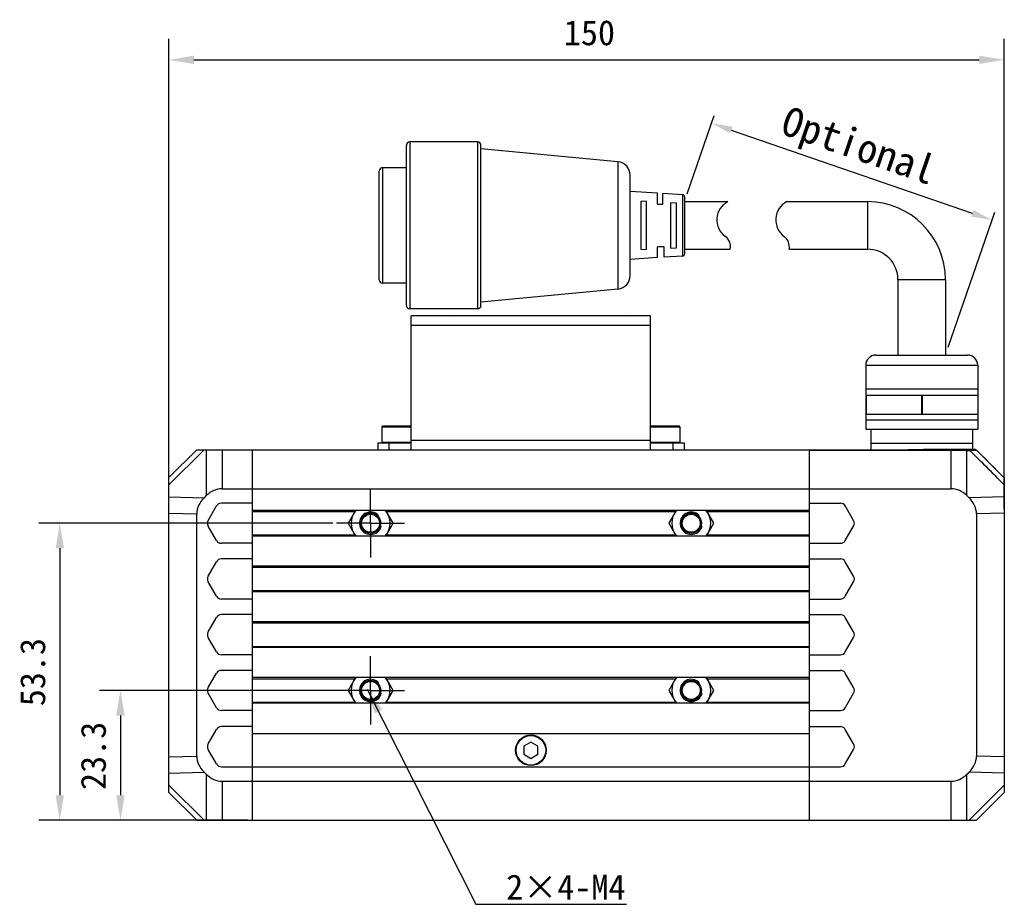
# Model space of a CAD drawing. Header units: millimetres. Extents: x -44 to 512, y 103 to 386.
# Tile 3 of 5: x 118 to 236, y 183 to 289. Entities that reach past the tile are written whole.
import ezdxf
from ezdxf.enums import TextEntityAlignment as Align

# ---------------------------------------------------------------- set-up
doc = ezdxf.new("R2010")
doc.units = ezdxf.units.MM
doc.header["$LTSCALE"] = 32.67
doc.header["$PDMODE"] = 3
doc.header["$PDSIZE"] = 8
doc.linetypes.add('CENTER', pattern=[0.6, 0.375, -0.075, 0.075, -0.075])
doc.layers.get('0').update_dxf_attribs({"linetype": 'CONTINUOUS'})
doc.layers.get('Defpoints').update_dxf_attribs({"linetype": 'CONTINUOUS'})
for name, color, linetype in [('00_COMPONENTS', 7, 'CONTINUOUS'), ('3_ALL_AXES', 7, 'CONTINUOUS'), ('50_ALL_DETAILS', 7, 'CONTINUOUS'), ('51__DRAFT_DIMS', 7, 'CONTINUOUS')]:
    doc.layers.add(name, color=color, linetype=linetype)
doc.layers.add('标注', color=3, linetype='CONTINUOUS', lineweight=25)
doc.layers.add('粗实线', color=7, linetype='CONTINUOUS', lineweight=30)
doc.styles.get("Standard").update_dxf_attribs({"font": 'simfang.ttf'})
doc.dimstyles.new('CST Standard', dxfattribs={"dimtxt": 3.5, "dimasz": 2.5, "dimexe": 1, "dimexo": 1, "dimgap": 0.6, "dimtad": 1, "dimtoh": 1, "dimdsep": 46, "dimtxsty": 'STANDARD', "dimcen": -2.5, "dimdle": 5, "dimadec": 1, "dimazin": 2, "dimtfac": 1, "dimtofl": 0, "dimtmove": 0, "dimatfit": 0, "dimfxl": 1, "dimtolj": 1, "dimarcsym": 0})
doc.dimstyles.new('DIMSTYLE_1', dxfattribs={"dimtxt": 3, "dimasz": 3, "dimexe": 2.5, "dimexo": 0.5, "dimgap": 0.75, "dimtad": 1, "dimlfac": 1.5, "dimdsep": 46, "dimtxsty": 'STANDARD', "dimblk": '_FILLED', "dimblk1": '_FILLED', "dimblk2": '_FILLED', "dimcen": 0.09, "dimclrt": 3, "dimazin": 2, "dimtp": 0.5, "dimtm": 0.5, "dimtfac": 1, "dimtofl": 0, "dimtmove": 0, "dimatfit": 3, "dimldrblk": '_FILLED', "dimfxl": 1, "dimtolj": 1, "dimarcsym": 0})
doc.dimstyles.new('DIMSTYLE_2', dxfattribs={"dimtxt": 3, "dimasz": 3, "dimexe": 2.5, "dimexo": 0.5, "dimgap": 0.75, "dimtad": 1, "dimlfac": 1.5, "dimdsep": 46, "dimtxsty": 'STANDARD', "dimblk": '_FILLED', "dimblk1": '_FILLED', "dimblk2": '_FILLED', "dimcen": 0.09, "dimclrt": 3, "dimazin": 2, "dimtp": 0.3, "dimtm": 0.3, "dimtfac": 1, "dimtofl": 0, "dimtmove": 0, "dimatfit": 3, "dimldrblk": '_FILLED', "dimfxl": 1, "dimtolj": 1, "dimarcsym": 0})
doc.dimstyles.new('DIMSTYLE_4', dxfattribs={"dimtxt": 3, "dimasz": 3, "dimexe": 2.5, "dimexo": 0.5, "dimgap": 0.75, "dimtad": 1, "dimlfac": 1.5, "dimdsep": 46, "dimtxsty": 'STANDARD', "dimblk": '_FILLED', "dimblk1": '_FILLED', "dimblk2": '_FILLED', "dimcen": 0.09, "dimclrt": 3, "dimazin": 2, "dimtp": 0.2, "dimtm": 0.2, "dimtfac": 1, "dimtofl": 0, "dimtmove": 0, "dimatfit": 3, "dimldrblk": '_FILLED', "dimfxl": 1, "dimtolj": 1, "dimarcsym": 0})
doc.dimstyles.get("Standard").update_dxf_attribs({"dimtxt": 3, "dimasz": 3, "dimexe": 2.5, "dimexo": 0.5, "dimtad": 1, "dimdsep": 46, "dimtxsty": 'STANDARD', "dimblk": '_FILLED', "dimblk1": '_FILLED', "dimblk2": '_FILLED', "dimcen": 0.09, "dimclrt": 3, "dimazin": 2, "dimtol": 1, "dimtp": 0.01, "dimtm": 0.01, "dimtfac": 1, "dimtofl": 0, "dimtmove": 0, "dimatfit": 3, "dimldrblk": '_FILLED', "dimfxl": 1, "dimtolj": 1, "dimarcsym": 0})

# ---------------------------------------------------------------- blocks, each defined once
blk = doc.blocks.new('_FILLED')
at = {"color": 0, "linetype": 'ByBlock'}
blk.add_solid([(0, 0), (-1, 0.167), (-1, -0.167)], dxfattribs=at)
blk = doc.blocks.new('*D1')
at = {"layer": '51__DRAFT_DIMS', "color": 0, "lineweight": -2}
for p, q in [((135.68, 230.71), (135.68, 286.94)), ((235.68, 230.71), (235.68, 286.94)), ((138.68, 284.44), (232.68, 284.44))]:
    blk.add_line(p, q, dxfattribs=at)
at = {"layer": 'Defpoints', "color": 0}
for p in [(235.68, 284.44), (135.68, 230.21), (235.68, 230.21)]:
    blk.add_point(p, dxfattribs=at)
at = {"layer": '51__DRAFT_DIMS', "color": 0, "linetype": 'ByBlock', "lineweight": -2, "xscale": 3, "yscale": 3, "zscale": 3, "rotation": 180}
blk.add_blockref('_FILLED', (135.68, 284.44), dxfattribs=at)
at = {"layer": '51__DRAFT_DIMS', "color": 0, "linetype": 'ByBlock', "lineweight": -2, "xscale": 3, "yscale": 3, "zscale": 3}
blk.add_blockref('_FILLED', (235.68, 284.44), dxfattribs=at)
at = {"layer": '51__DRAFT_DIMS', "color": 3, "insert": (186.02, 289.19), "char_height": 3, "attachment_point": 2, "line_spacing_factor": 0.9}
blk.add_mtext('\\A1;150', dxfattribs=at)
blk = doc.blocks.new('*D15')
at = {"layer": 'Defpoints', "color": 0}
for p in [(197.4, 267.47), (234.21, 265.27), (228.64, 249.12)]:
    blk.add_point(p, dxfattribs=at)
at = {"layer": '标注', "color": 0, "linetype": 'Continuous', "lineweight": -2, "ltscale": 3}
for p, q in [((197.72, 268.42), (200.96, 277.8)), ((203, 276.04), (231.85, 266.09)), ((228.96, 250.07), (234.54, 266.22))]:
    blk.add_line(p, q, dxfattribs=at)
at = {"layer": '标注', "color": 0}
for points in [[(203.14, 276.43), (202.86, 275.65), (200.64, 276.86)], [(231.71, 265.69), (231.98, 266.48), (234.21, 265.27)]]:
    blk.add_solid(points, dxfattribs=at)
at = {"layer": '标注', "color": 7, "insert": (218.13, 273.74), "char_height": 3.5, "attachment_point": 5, "rotation": 340.9636}
blk.add_mtext('\\A1;{\\C256;Optional}', dxfattribs=at)
blk = doc.blocks.new('*D16')
at = {"layer": '51__DRAFT_DIMS', "color": 0, "lineweight": -2}
for p, q in [((155.88, 209), (127.38, 209)), ((129.88, 206), (129.88, 196.46)), ((145.11, 193.46), (127.38, 193.46))]:
    blk.add_line(p, q, dxfattribs=at)
at = {"layer": 'Defpoints', "color": 0}
for p in [(156.38, 209), (129.88, 193.46), (145.61, 193.46)]:
    blk.add_point(p, dxfattribs=at)
at = {"layer": '51__DRAFT_DIMS', "color": 0, "linetype": 'ByBlock', "lineweight": -2, "xscale": 3, "yscale": 3, "zscale": 3}
for p, rotation in [((129.88, 209), 90), ((129.88, 193.46), 270)]:
    blk.add_blockref('_FILLED', p, dxfattribs=dict(at, rotation=rotation))
at = {"layer": '51__DRAFT_DIMS', "color": 3, "insert": (125.13, 201.17), "char_height": 3, "attachment_point": 2, "rotation": 90, "line_spacing_factor": 0.9}
blk.add_mtext('\\A1;23.3', dxfattribs=at)
blk = doc.blocks.new('*D17')
at = {"layer": '51__DRAFT_DIMS', "color": 0, "lineweight": -2}
for p, q in [((155.29, 229), (120.12, 229)), ((122.62, 226), (122.62, 196.46)), ((145.11, 193.46), (120.12, 193.46))]:
    blk.add_line(p, q, dxfattribs=at)
at = {"layer": 'Defpoints', "color": 0}
for p in [(155.79, 229), (122.62, 193.46), (145.61, 193.46)]:
    blk.add_point(p, dxfattribs=at)
at = {"layer": '51__DRAFT_DIMS', "color": 0, "linetype": 'ByBlock', "lineweight": -2, "xscale": 3, "yscale": 3, "zscale": 3}
for p, rotation in [((122.62, 229), 89.99999999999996), ((122.62, 193.46), 270)]:
    blk.add_blockref('_FILLED', p, dxfattribs=dict(at, rotation=rotation))
at = {"layer": '51__DRAFT_DIMS', "color": 3, "insert": (117.87, 211.19), "char_height": 3, "attachment_point": 2, "rotation": 90, "line_spacing_factor": 0.9}
blk.add_mtext('\\A1;53.3', dxfattribs=at)

msp = doc.modelspace()

# ---------------------------------------------------------------- linework, layer by layer
msp.add_line((232.4947, 247.9021), (232.4947, 240.2505))
at = {"layer": '00_COMPONENTS', "color": 7}
for p, q in [((164.6802, 237.8021), (164.6802, 253.8021)), ((193.3468, 253.8021), (164.6802, 253.8021)), ((167.4135, 253.8697), (167.3468, 253.803)), ((167.4135, 253.8697), (169.2802, 253.8697)), ((169.2801, 253.8697), (169.3468, 253.803)), ((188.7468, 253.8697), (188.6802, 253.803)), ((188.7468, 253.8697), (190.6135, 253.8697)), ((190.6135, 253.8697), (190.6802, 253.803)), ((193.3468, 237.8021), (193.3468, 253.8021)), ((161.1802, 240.5355), (161.1802, 238.6688)), ((164.6802, 240.6021), (161.2468, 240.6021)), ((196.7802, 240.6021), (193.3468, 240.6021)), ((196.8468, 240.5355), (196.8468, 238.6688)), ((160.6802, 238.6021), (160.6802, 237.8021)), ((160.6802, 238.6021), (164.6802, 238.6021)), ((193.3468, 238.6021), (197.3468, 238.6021)), ((197.3468, 238.6021), (197.3468, 237.8021)), ((135.6802, 234.4688), (139.0135, 237.8021)), ((139.0135, 237.8021), (232.2127, 237.8021)), ((145.6802, 193.4688), (145.6802, 237.8021)), ((212.3468, 193.4688), (212.3468, 237.8021)), ((232.2468, 237.8355), (226.0135, 237.8355)), ((232.2468, 237.7974), (232.2468, 237.8355)), ((135.6802, 196.8021), (135.6802, 234.4688)), ((235.6405, 234.4688), (235.6802, 234.4688)), ((235.6802, 234.4688), (235.6802, 196.8021)), ((140.1604, 232.306), (139.8968, 232.0498)), ((142.0488, 233.1355), (229.3115, 233.1355)), ((231.4635, 232.0498), (231.2, 232.306)), ((140.3828, 229.3355), (141.3835, 231.0688)), ((145.6802, 231.4021), (141.9609, 231.4021)), ((212.3468, 231.4021), (216.0661, 231.4021)), ((217.6442, 229.3355), (216.6434, 231.0688)), ((139.0135, 201.152), (139.0135, 230.119)), ((212.3468, 230.5355), (145.6802, 230.5355)), ((158.0112, 230.5355), (157.126, 229.0021)), ((162.5146, 229.0021), (161.6293, 230.5355)), ((196.3977, 230.5355), (195.5124, 229.0021)), ((200.901, 229.0021), (200.0157, 230.5355)), ((232.3468, 230.119), (232.3468, 201.152)), ((141.3835, 226.9355), (140.3828, 228.6688)), ((157.126, 229.0021), (158.0112, 227.4688)), ((161.6293, 227.4688), (162.5146, 229.0021)), ((195.5124, 229.0021), (196.3977, 227.4688)), ((200.0157, 227.4688), (200.901, 229.0021)), ((216.6434, 226.9355), (217.6442, 228.6688)), ((145.6802, 226.6021), (141.9609, 226.6021)), ((212.3468, 227.4688), (145.6802, 227.4688)), ((212.3468, 226.6021), (216.0661, 226.6021)), ((140.3828, 222.6688), (141.3835, 224.4021)), ((145.6802, 224.7355), (141.9609, 224.7355)), ((212.3468, 224.7355), (216.0661, 224.7355)), ((217.6442, 222.6688), (216.6434, 224.4021)), ((212.3468, 223.8688), (145.6802, 223.8688)), ((141.3835, 220.2688), (140.3828, 222.0021)), ((216.6434, 220.2688), (217.6442, 222.0021)), ((212.3468, 220.8021), (145.6802, 220.8021)), ((145.6802, 219.9355), (141.9609, 219.9355)), ((212.3468, 219.9355), (216.0661, 219.9355)), ((145.6802, 218.0688), (141.9609, 218.0688)), ((212.3468, 218.0688), (216.0661, 218.0688)), ((140.3828, 216.0021), (141.3835, 217.7355)), ((212.3468, 217.2021), (145.6802, 217.2021)), ((217.6442, 216.0021), (216.6434, 217.7355)), ((141.3835, 213.6021), (140.3828, 215.3355)), ((216.6434, 213.6021), (217.6442, 215.3355)), ((212.3468, 214.1355), (145.6802, 214.1355)), ((145.6802, 213.2688), (141.9609, 213.2688)), ((212.3468, 213.2688), (216.0661, 213.2688)), ((140.3828, 209.3355), (141.3835, 211.0688)), ((145.6802, 211.4021), (141.9609, 211.4021)), ((212.3468, 211.4021), (216.0661, 211.4021)), ((217.6442, 209.3355), (216.6434, 211.0688)), ((212.3468, 210.5355), (145.6802, 210.5355)), ((158.0112, 210.5355), (157.126, 209.0021)), ((162.5146, 209.0021), (161.6293, 210.5355)), ((196.3977, 210.5355), (195.5124, 209.0021)), ((200.901, 209.0021), (200.0157, 210.5355)), ((141.3835, 206.9355), (140.3828, 208.6688)), ((157.126, 209.0021), (158.0112, 207.4688)), ((161.6293, 207.4688), (162.5146, 209.0021)), ((195.5124, 209.0021), (196.3977, 207.4688)), ((200.0157, 207.4688), (200.901, 209.0021)), ((216.6434, 206.9355), (217.6442, 208.6688)), ((212.3468, 207.4688), (145.6802, 207.4688)), ((145.6802, 206.6021), (141.9609, 206.6021)), ((212.3468, 206.6021), (216.0661, 206.6021)), ((140.3828, 202.6021), (141.3835, 204.3355)), ((145.6802, 204.6688), (141.9609, 204.6688)), ((212.3468, 204.6688), (216.0661, 204.6688)), ((217.6442, 202.6021), (216.6434, 204.3355)), ((212.3468, 203.8021), (145.6802, 203.8021)), ((179.0135, 202.8005), (178.1802, 202.3194)), ((179.8468, 202.3194), (179.0135, 202.8005)), ((141.3835, 200.2021), (140.3828, 201.9355)), ((178.1802, 202.3194), (178.1802, 201.3571)), ((179.8468, 201.3571), (179.8468, 202.3194)), ((216.6434, 200.2021), (217.6442, 201.9355)), ((178.1802, 201.3571), (179.0135, 200.876)), ((179.0135, 200.876), (179.8468, 201.3571)), ((139.8968, 199.2212), (140.1604, 198.9649)), ((141.9609, 199.8688), (216.0661, 199.8688)), ((231.2, 198.9649), (231.4635, 199.2212)), ((142.0488, 198.1355), (229.3115, 198.1355)), ((135.6802, 196.8021), (139.0135, 193.4688)), ((235.6802, 196.8021), (232.3468, 193.4688)), ((139.0135, 193.4688), (232.3468, 193.4688))]:
    msp.add_line(p, q, dxfattribs=at)
at = {"layer": '00_COMPONENTS', "color": 4}
for p, q in [((167.5135, 253.8697), (167.5135, 253.8021)), ((169.1802, 253.8697), (169.1802, 253.8021)), ((188.8468, 253.8697), (188.8468, 253.8021)), ((190.5135, 253.8697), (190.5135, 253.8021)), ((193.3468, 252.6688), (164.6802, 252.6688)), ((161.1802, 240.5355), (164.6802, 240.5355)), ((193.3468, 240.5355), (196.8468, 240.5355)), ((164.6802, 238.6688), (161.1802, 238.6688)), ((162.0135, 238.6021), (162.0135, 237.8021)), ((164.6802, 238.9355), (193.3468, 238.9355)), ((196.8468, 238.6688), (193.3468, 238.6688)), ((196.0135, 238.6021), (196.0135, 237.8021)), ((135.6802, 233.5855), (139.8968, 237.8021)), ((140.1604, 237.8021), (140.1604, 232.306)), ((142.0488, 237.8021), (142.0488, 233.1355)), ((212.3468, 237.7436), (229.3115, 237.7436)), ((229.3115, 233.1355), (229.3115, 237.8021)), ((229.3115, 237.7436), (229.4409, 237.7434)), ((231.2, 237.7187), (231.5527, 237.7187)), ((231.2, 232.306), (231.2, 237.7187)), ((231.5527, 237.7187), (232.1679, 237.7369)), ((231.6192, 237.7207), (231.651, 237.7216)), ((231.7119, 237.7234), (231.9145, 237.7295)), ((231.9145, 237.7295), (232.0067, 237.7322)), ((232.0299, 237.7329), (232.0761, 237.7342)), ((232.0992, 237.7349), (232.1452, 237.7362)), ((232.1679, 237.7369), (232.3494, 237.742)), ((232.3327, 237.7417), (232.3494, 237.742)), ((232.3494, 237.742), (232.3538, 237.7439)), ((135.6802, 232.1667), (139.8968, 232.0498)), ((235.6802, 232.1667), (231.4635, 232.0498)), ((135.6802, 230.2114), (139.0135, 230.119)), ((145.6802, 230.4021), (157.9343, 230.4021)), ((161.7063, 230.4021), (196.3207, 230.4021)), ((200.0927, 230.4021), (212.3468, 230.4021)), ((235.6802, 230.2114), (232.3468, 230.119)), ((145.6802, 227.6021), (157.9343, 227.6021)), ((161.7063, 227.6021), (196.3207, 227.6021)), ((200.0927, 227.6021), (212.3468, 227.6021)), ((145.6802, 223.7355), (212.3468, 223.7355)), ((145.6802, 220.9355), (212.3468, 220.9355)), ((145.6802, 217.0688), (212.3468, 217.0688)), ((145.6802, 214.2688), (212.3468, 214.2688)), ((145.6802, 210.4021), (157.9343, 210.4021)), ((161.7063, 210.4021), (196.3207, 210.4021)), ((200.0927, 210.4021), (212.3468, 210.4021)), ((145.6802, 207.6021), (157.9343, 207.6021)), ((161.7063, 207.6021), (196.3207, 207.6021)), ((200.0927, 207.6021), (212.3468, 207.6021)), ((135.6802, 201.0595), (139.0135, 201.152)), ((235.6802, 201.0595), (232.3468, 201.152)), ((135.6802, 199.1042), (139.8968, 199.2212)), ((235.6802, 199.1042), (231.4635, 199.2212)), ((140.1604, 198.9649), (140.1604, 193.4688)), ((142.0488, 198.1355), (142.0488, 193.4688)), ((229.3115, 193.4688), (229.3115, 198.1355)), ((231.2, 193.4688), (231.2, 198.9649)), ((135.6802, 197.6855), (139.8968, 193.4688)), ((235.6802, 197.6855), (231.4635, 193.4688))]:
    msp.add_line(p, q, dxfattribs=at)
at = {"layer": '00_COMPONENTS', "color": 7}
for points in [[(233.3308, 236.7717), (232.9465, 237.1541), (232.5661, 237.5326), (232.3538, 237.7439)], [(235.6445, 234.4688), (235.3121, 234.7997), (234.9079, 235.202), (234.5076, 235.6004), (234.1114, 235.9948), (233.3308, 236.7717)]]:
    msp.add_lwpolyline(points, dxfattribs=at)
for centre, radius in [((159.8203, 229.0021), 1.214), ((159.8203, 229.0021), 1.0807), ((198.2067, 229.0021), 1.214), ((198.2067, 229.0021), 1.0807), ((159.8203, 209.0021), 1.214), ((159.8203, 209.0021), 1.0807), ((198.2067, 209.0021), 1.214), ((198.2067, 209.0021), 1.0807), ((179.0135, 201.8355), 1.8333)]:
    msp.add_circle(centre, radius, dxfattribs=at)
at = {"layer": '00_COMPONENTS', "color": 4}
msp.add_circle((179.0135, 201.8355), 1.7667, dxfattribs=at)
at = {"layer": '00_COMPONENTS', "color": 7}
for centre, radius, start, end in [((161.2468, 240.5355), 0.0667, 90, 180), ((196.7802, 240.5355), 0.0667, 0, 90), ((161.2468, 238.6688), 0.0667, 180, 270), ((196.7802, 238.6688), 0.0667, 270, 0), ((232.2127, 237.6021), 0.2, 45.142107, 90), ((141.9609, 230.7355), 0.6667, 90, 150), ((216.0661, 230.7355), 0.6667, 30, 90), ((159.8203, 229.0021), 2.3333, 138.90566, 221.09434), ((159.8203, 229.0021), 2.3333, 318.90566, 41.09434), ((198.2067, 229.0021), 2.3333, 138.90566, 221.09434), ((198.2067, 229.0021), 2.3333, 318.90566, 41.09434), ((140.9602, 229.0021), 0.6667, 150, 210), ((217.0668, 229.0021), 0.6667, 330, 30), ((141.9609, 227.2688), 0.6667, 210, 270), ((216.0661, 227.2688), 0.6667, 270, 330), ((141.9609, 224.0688), 0.6667, 90, 150), ((216.0661, 224.0688), 0.6667, 30, 90), ((140.9602, 222.3355), 0.6667, 150, 210), ((217.0668, 222.3355), 0.6667, 330, 30), ((141.9609, 220.6021), 0.6667, 210, 270), ((216.0661, 220.6021), 0.6667, 270, 330), ((141.9609, 217.4021), 0.6667, 90, 150), ((216.0661, 217.4021), 0.6667, 30, 90), ((140.9602, 215.6688), 0.6667, 150, 210), ((217.0668, 215.6688), 0.6667, 330, 30), ((141.9609, 213.9355), 0.6667, 210, 270), ((216.0661, 213.9355), 0.6667, 270, 330), ((141.9609, 210.7355), 0.6667, 90, 150), ((216.0661, 210.7355), 0.6667, 30, 90), ((159.8203, 209.0021), 2.3333, 138.90566, 221.09434), ((159.8203, 209.0021), 2.3333, 318.90566, 41.09434), ((198.2067, 209.0021), 2.3333, 138.90566, 221.09434), ((198.2067, 209.0021), 2.3333, 318.90566, 41.09434), ((140.9602, 209.0021), 0.6667, 150, 210), ((217.0668, 209.0021), 0.6667, 330, 30), ((141.9609, 207.2688), 0.6667, 210, 270), ((216.0661, 207.2688), 0.6667, 270, 330), ((141.9609, 204.0021), 0.6667, 90, 150), ((216.0661, 204.0021), 0.6667, 30, 90), ((179.0135, 201.8355), 0.9333, 87.023371, 93.565993), ((140.9602, 202.2688), 0.6667, 150, 210), ((179.0135, 201.8355), 0.9333, 147.570648, 153.234499), ((179.0135, 201.8355), 0.9333, 27.897168, 33.565993), ((217.0668, 202.2688), 0.6667, 330, 30), ((179.0135, 201.8355), 0.9333, 207.791836, 212.906766), ((179.0135, 201.8355), 0.9333, 267.574511, 272.906766), ((179.0135, 201.8355), 0.9333, 328.115076, 333.234499), ((141.9609, 200.5355), 0.6667, 210, 270), ((216.0661, 200.5355), 0.6667, 270, 330)]:
    msp.add_arc(centre, radius, start, end, dxfattribs=at)
at = {"layer": '00_COMPONENTS', "color": 4}
for centre, radius, start, end in [((232.2101, 237.6127), 0.1895, 83.760988, 89.987938), ((159.8203, 229.0021), 1.3333, 45, 345), ((198.2067, 229.0021), 1.3333, 45, 345), ((159.8203, 209.0021), 1.3333, 45, 345), ((198.2067, 209.0021), 1.3333, 45, 345)]:
    msp.add_arc(centre, radius, start, end, dxfattribs=at)
at = {"layer": '00_COMPONENTS', "color": 7}
for centre, major_axis, ratio, start_param, end_param in [((142.0488, 228.4214), (0, -4.714), 0.70710678, 3.14159265, 3.74388), ((229.3115, 228.4214), (0, 4.714), 0.70710678, -0.60228735, 0), ((143.7275, 230.0536), (4.7131, -0.1307), 0.70697091, 2.53902597, 3.16119316), ((227.6328, 230.0536), (-4.7131, -0.1307), 0.70697091, 3.12199215, 3.74415934), ((143.7275, 201.2173), (4.7131, 0.1307), 0.70697091, 3.12199215, 3.74415934), ((227.6328, 201.2173), (-4.7131, 0.1307), 0.70697091, 2.53902597, 3.16119316), ((142.0488, 202.8495), (0, -4.714), 0.70710678, -0.60228735, 0), ((229.3115, 202.8495), (0, 4.714), 0.70710678, 3.14159265, 3.74388)]:
    msp.add_ellipse(centre, major_axis=major_axis, ratio=ratio, start_param=start_param, end_param=end_param, dxfattribs=at)
msp.add_open_spline([(224.0873, 237.8021), (224.2443, 237.8049), (224.8864, 237.8164), (225.5284, 237.827), (226.0135, 237.8355)], degree=3, knots=[0, 0, 0, 0, 0.24453872, 1, 1, 1, 1], dxfattribs=at)
at = {"layer": '00_COMPONENTS', "color": 4}
for points, knots in [([(229.4409, 237.7434), (229.6033, 237.7432), (230.1897, 237.7403), (230.7761, 237.731), (231.2, 237.7187)], [0, 0, 0, 0, 0.27687511, 1, 1, 1, 1]), ([(231.0866, 237.8021), (231.1091, 237.8021), (231.1583, 237.7833), (231.1882, 237.7422), (231.2, 237.7187)], [0, 0, 0, 0, 0.4606288, 1, 1, 1, 1]), ([(231.4394, 237.8021), (231.4619, 237.8021), (231.5111, 237.7833), (231.5409, 237.7422), (231.5527, 237.7187)], [0, 0, 0, 0, 0.4606297, 1, 1, 1, 1])]:
    msp.add_open_spline(points, degree=3, knots=knots, dxfattribs=at)
for points in [[(235.6802, 233.5859), (234.3038, 234.963), (232.928, 236.3405), (231.5527, 237.7187)], [(232.2307, 237.801), (232.2746, 237.7962), (232.3189, 237.774), (232.3494, 237.742)], [(235.6405, 234.4688), (234.5436, 235.56), (233.4466, 236.6511), (232.3494, 237.742)]]:
    msp.add_open_spline(points, degree=3, dxfattribs=at)
at = {"layer": '3_ALL_AXES', "color": 1, "linetype": 'CENTER'}
for p, q in [((159.8203, 229.0021), (159.8203, 233.0828)), ((159.8203, 229.0021), (155.7396, 229.0021)), ((159.8203, 229.0021), (159.8203, 224.9215)), ((159.8203, 229.0021), (163.9009, 229.0021)), ((159.8203, 209.0021), (159.8203, 213.0828)), ((159.8203, 209.0021), (155.7396, 209.0021)), ((159.8203, 209.0021), (159.8203, 204.9215)), ((159.8203, 209.0021), (163.9009, 209.0021))]:
    msp.add_line(p, q, dxfattribs=at)
at = {"layer": '粗实线', "color": 7, "linetype": 'Continuous'}
for p, q in [((164.51, 274.6175), (164.51, 254.6433)), ((172.6305, 274.6175), (164.51, 274.6175)), ((172.6305, 274.6175), (172.6305, 254.6433)), ((164.104, 255.0494), (164.104, 274.2114)), ((173.0366, 255.0494), (173.0366, 274.2114)), ((189.4318, 272.2415), (173.0366, 273.8054)), ((160.8558, 258.134), (160.8558, 271.1268)), ((161.2618, 271.5328), (161.2618, 257.7279)), ((164.104, 271.5328), (161.2618, 271.5328)), ((189.4318, 272.2415), (189.4318, 257.0193)), ((190.9017, 258.6361), (190.9017, 270.6247)), ((194.1499, 268.4876), (190.9017, 268.6907)), ((194.1499, 267.1932), (194.1499, 268.4876)), ((194.7996, 267.1777), (194.7996, 268.447)), ((197.1697, 268.2989), (194.7996, 268.447)), ((197.1697, 268.2989), (197.1697, 260.9619)), ((197.3982, 268.0558), (197.3982, 261.205)), ((192.201, 261.7476), (192.201, 267.5132)), ((192.8507, 267.4726), (192.201, 267.5132)), ((192.8507, 261.7882), (192.8507, 267.4726)), ((194.1499, 267.1932), (194.7996, 267.1777)), ((195.7741, 261.9101), (195.7741, 267.3507)), ((196.4224, 267.3102), (195.7741, 267.3507)), ((196.4224, 261.9506), (196.4224, 267.3102)), ((197.3982, 267.4726), (202.5949, 267.4726)), ((201.4336, 267.4726), (202.6021, 267.4726)), ((209.6593, 267.4726), (219.2988, 267.4726)), ((219.2988, 267.4726), (219.2988, 261.7882)), ((192.201, 261.7476), (192.8507, 261.7882)), ((194.962, 262.087), (194.1499, 262.0676)), ((194.1499, 260.7732), (194.1499, 262.0676)), ((194.962, 260.8239), (194.962, 262.087)), ((195.7741, 261.9101), (196.4224, 261.9506)), ((197.3982, 261.7882), (202.8726, 261.7882)), ((201.4336, 261.7882), (202.8725, 261.7882)), ((209.9298, 261.7882), (219.2988, 261.7882)), ((194.1499, 260.7731), (190.9017, 260.5701)), ((197.1697, 260.9619), (194.962, 260.8239)), ((228.6374, 258.134), (222.953, 258.134)), ((222.953, 258.134), (222.953, 249.1202)), ((228.6374, 258.134), (228.6374, 249.1202)), ((164.104, 257.7279), (161.2618, 257.7279)), ((189.4318, 257.0193), (173.0366, 255.4554)), ((172.6305, 254.6433), (164.51, 254.6433)), ((220.3179, 249.1202), (231.2725, 249.1202)), ((219.0958, 247.9021), (219.0958, 244.3291)), ((219.0958, 247.9021), (232.4947, 247.9021)), ((219.0958, 245.1005), (232.4947, 245.1005)), ((219.0958, 244.3291), (219.0958, 242.0553)), ((219.0958, 244.3291), (232.4947, 244.3291)), ((219.1329, 244.3291), (219.1329, 242.0553)), ((225.7581, 244.3291), (225.7581, 242.0553)), ((225.8323, 244.3291), (225.8323, 242.0553)), ((219.0958, 242.0553), (219.0958, 240.2688)), ((219.0958, 242.0553), (232.4947, 242.0553)), ((219.0958, 241.3651), (232.4947, 241.3651)), ((219.1007, 240.2688), (232.4947, 240.2505)), ((219.7048, 240.2688), (219.7048, 237.8021)), ((231.8856, 240.2513), (231.8856, 237.8021)), ((219.7048, 238.5635), (231.8856, 238.5635))]:
    msp.add_line(p, q, dxfattribs=at)
for centre, radius, start, end in [((164.51, 274.2114), 0.406, 90, 180), ((172.6305, 274.2114), 0.406, 0, 90), ((161.2618, 271.1268), 0.406, 90, 180), ((189.2776, 270.6247), 1.6241, 0, 84.551174), ((197.1545, 268.0558), 0.2436, 0, 86.423666), ((203.6969, 265.2963), 2.4362, 116.699493, 234.752493), ((210.7541, 265.2963), 2.4362, 116.699493, 234.752493), ((219.2988, 258.134), 9.3386, 0, 90), ((201.4474, 262.113), 1.4617, 347.160412, 54.752493), ((208.3135, 262.0398), 1.6358, 351.151757, 50.761148), ((219.2988, 258.134), 3.6542, 0, 90), ((197.1545, 261.205), 0.2436, 273.576334, 0), ((161.2618, 258.134), 0.406, 180, 270), ((189.2776, 258.6361), 1.6241, 275.448826, 0), ((164.51, 255.0494), 0.406, 180, 270), ((172.6305, 255.0494), 0.406, 270, 0), ((220.3139, 247.9021), 1.2181, 90, 180), ((231.2766, 247.9021), 1.2181, 0, 90)]:
    msp.add_arc(centre, radius, start, end, dxfattribs=at)

# ---------------------------------------------------------------- texts
at = {"layer": '50_ALL_DETAILS', "color": 3}
msp.add_text('2×4-M4', height=3, dxfattribs=at).set_placement((190.3392, 183.9784), align=Align.RIGHT)

# ---------------------------------------------------------------- dimensions: what is measured, and where the dimension line sits
at = {"layer": '51__DRAFT_DIMS', "color": 4}
dim = msp.add_linear_dim(base=(235.6802, 284.4383), p1=(135.6802, 230.2114), p2=(235.6802, 230.2114), dimstyle='DIMSTYLE_1', dxfattribs=at)
dim.commit()
dim.dimension.update_dxf_attribs({"geometry": '*D1', "text_midpoint": (186.0158, 284.4383), "dimtype": 160})
for base, p1, dimstyle, picture, middle in [((122.6228, 193.4635), (155.7916, 228.9969), 'DIMSTYLE_2', '*D17', (122.6228, 211.1863)), ((129.8768, 193.4635), (156.3777, 208.9969), 'DIMSTYLE_4', '*D16', (129.8768, 201.1687))]:
    dim = msp.add_linear_dim(base=base, p1=p1, p2=(145.6145, 193.4635), angle=270, dimstyle=dimstyle, dxfattribs=at)
    dim.commit()
    dim.dimension.update_dxf_attribs({"geometry": picture, "text_midpoint": middle, "dimtype": 160})
at = {"layer": '标注', "color": 4, "ltscale": 3}
dim = msp.add_linear_dim(base=(234.2104, 265.2719), p1=(197.3982, 267.4726), p2=(228.6374, 249.1202), angle=340.963611, text='{\\C256;Optional}', dimstyle='CST Standard', override={"dimlfac": 2, "dimtxsty": 'STANDARD', "dimclrt": 7}, dxfattribs=at)
dim.commit()
dim.dimension.update_dxf_attribs({"geometry": '*D15', "text_midpoint": (217.2261, 271.1321), "dimtype": 160})

# ---------------------------------------------------------------- leaders
at = {"layer": '50_ALL_DETAILS', "color": 4}
msp.add_leader([(159.4305, 209.16), (172.4371, 183.4143), (190.4475, 183.415)], dimstyle='STANDARD', override={"dimtad": 0}, dxfattribs=at)

doc.saveas('drawing.dxf')
